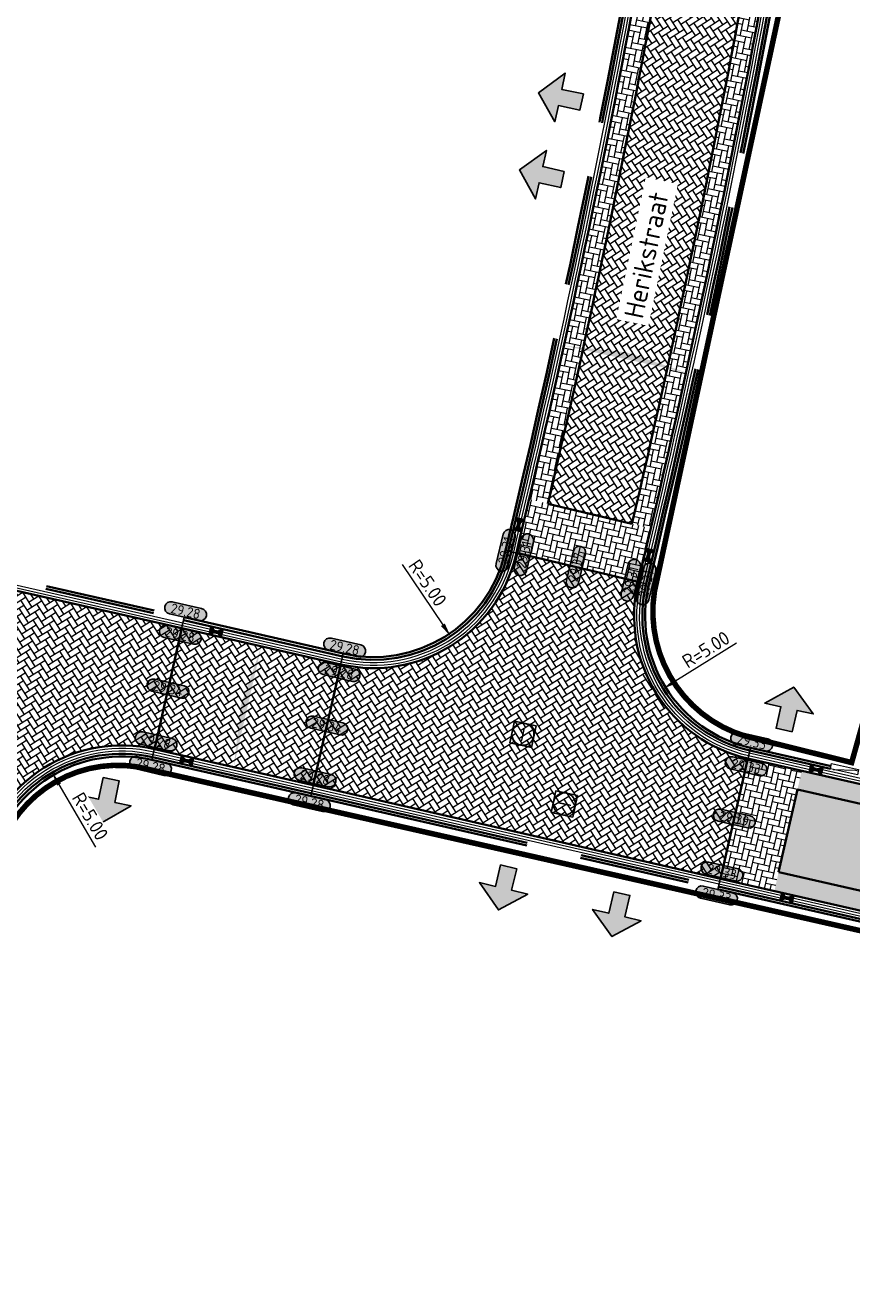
# Model space of a CAD drawing. Header units: metres. Extents: x 199937 to 201628, y 374508 to 375260.
# Tile 22 of 183: x 201064 to 201094, y 374992 to 375038. Entities that reach past the tile are written whole.
import ezdxf
from ezdxf.enums import TextEntityAlignment as Align

# ---------------------------------------------------------------- set-up
doc = ezdxf.new("R2010")
doc.units = ezdxf.units.M
doc.set_wipeout_variables(frame=1)
doc.linetypes.add('VH-OPSLUITBAND_100X200', pattern=[16, 8, -2, 4, -2])
doc.linetypes.add('XX-PROJECTGRENS', pattern=[18, 12, -3, 0, -3])
doc.layers.add('000___INRIT-PIJL', color=252, linetype='Continuous')
doc.layers.add('N-WE-KG-GRENS_PROJECT-G', color=7, linetype='XX-PROJECTGRENS', lineweight=35, transparency=0.45)
for name, color, linetype, lineweight in [('N-WE-OG-HOOGTELIJN-G', 7, 'Continuous', 25), ('N-WE-RI-ITR_RIOOLPUT-S', 84, 'Continuous', 25), ('N-WE-RI-KOLK-S', 7, 'Continuous', 25), ('N-WE-RI-VWA_RIOOLPUT-S', 20, 'Continuous', 25), ('N-WE-VH-DWARSHELLING-S', 7, 'Continuous', 25), ('N-WE-VH-GOOT-G', 170, 'Continuous', 35), ('N-WE-VH-KANTOPSLUITING_GELEIDEBAND_50 200_250_INRITVERLOOPBAND-S', 20, 'Continuous', 25), ('N-WE-VH-KANTOPSLUITING_OPSLUITBAND_100X200-G', 150, 'VH-OPSLUITBAND_100X200', 35), ('N-WE-VH-KANTVERHARDING_STREKLAAG-G', 60, 'Continuous', 18), ('N-WE-VH-VERHARDING_BETONSTRAATSTEEN-G', 252, 'Continuous', 35), ('X-XX-AL-HOOGTELABEL-S', 7, 'Continuous', 25), ('X-XX-AL-M-200', 7, 'Continuous', 18), ('X-XX-AL-T35', 50, 'Continuous', 35)]:
    doc.layers.add(name, color=color, linetype=linetype, lineweight=lineweight)
doc.layers.add('N-WE-VH-VERHARDING_BETONSTRAATSTEEN_HEIDE-A', color=7, linetype='Continuous', lineweight=0, true_color=0x986657)
doc.layers.add('N-WE-VH-VERHARDING_BETONSTRAATSTEEN_ROOD-A', color=7, linetype='Continuous', lineweight=0, true_color=0xa92c0a)
doc.styles.add('NLCS-ISO', font='NLCS-ISO.ttf')
doc.styles.add('NLCS-ISO-ANNOTATIEF-T18', font='NLCS-ISO.ttf', dxfattribs={"height": 1.8})
doc.styles.add('NLCS-ISO-M200-T25', font='NLCS-ISO.ttf', dxfattribs={"height": 0.5})
doc.styles.add('NLCS-ISO-M200-T35', font='NLCS-ISO.ttf', dxfattribs={"height": 0.7})
doc.dimstyles.new('NLCS-M200-T25-PIJL_L2_H1', dxfattribs={"dimscale": 0.2, "dimtxt": 2.5, "dimasz": 2.5, "dimexe": 2, "dimexo": 2, "dimgap": 0.7, "dimtad": 1, "dimzin": 0, "dimdsep": 46, "dimtxsty": 'NLCS-ISO-M200-T25', "dimcen": 0, "dimdle": 2, "dimclrd": 256, "dimclre": 256, "dimclrt": 256, "dimadec": 1, "dimazin": 0, "dimtfac": 1, "dimtdec": 3, "dimtofl": 0, "dimtmove": 0, "dimatfit": 3, "dimfxl": 2, "dimfxlon": 1, "dimtfillclr": 256, "dimtolj": 1, "dimtzin": 0, "dimlwd": -1, "dimlwe": -1, "dimarcsym": 0})
pattern_1 = [(168.20003797, (0, 0), (-0.24850621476, -0.16261814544), [0.63, -0.21]), (78.20003797, (-0.08589, -0.41112), (-0.24850621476, -0.16261814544), [0.63, -0.21])]
pattern_2 = [(77.21387, (201054.8852, 375019.38776), (-0.158317, 0.25126824), [0.63, -0.21]), (347.21387, (201054.47562, 375019.48071), (-0.158317, 0.25126824), [0.63, -0.21])]
pattern_3 = [(32.21386508, (0, 0), (0.0657264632, 0.28962049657), [0.63, -0.21]), (302.21386508, (-0.2239, 0.35535), (0.0657264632, 0.28962049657), [0.63, -0.21])]

# ---------------------------------------------------------------- blocks, each defined once
blk = doc.blocks.new('inrit')
h = blk.add_hatch(color=256)
h.dxf.hatch_style = 1
h.paths.add_polyline_path([(0.3, 1), (-0.3, 1), (-0.3, 1.8), (-0.9, 1.8), (0, 2.6), (0.9, 1.8), (0.3, 1.8)])
at = {"color": 3, "flags": 128}
blk.add_lwpolyline([(0.3, 1), (-0.3, 1), (-0.3, 1.8), (-0.9, 1.8), (0, 2.6), (0.9, 1.8), (0.3, 1.8), (0.3, 1)], dxfattribs=at)
blk = doc.blocks.new('*U283')
h = blk.add_hatch(color=253)
h.dxf.hatch_style = 1
edge = h.paths.add_edge_path()
edge.add_line((2.73, 1.13), (-2.73, 1.13))
edge.add_arc((-2.73, 0), 1.13, 90, 270)
edge.add_line((-2.73, -1.13), (2.73, -1.13))
edge.add_arc((2.73, 0), 1.13, 270, 450)
blk.add_lwpolyline([(2.73, 1.13), (-2.73, 1.13, 1), (-2.73, -1.13), (2.73, -1.13, 1)], format="xyb", close=True)
at = {"style": 'NLCS-ISO-ANNOTATIEF-T18'}
blk.add_attdef('HGT', text='', height=1.8, dxfattribs=at).set_placement((0, 0), align=Align.MIDDLE_CENTER)
blk = doc.blocks.new('SVH-GELEIDEBAND INRITVERLOOPBAND_50 200X200_RECHTS_L1000_HD-MM')
at = {"linetype": 'Continuous', "lineweight": 0}
blk.add_lwpolyline([(0, 0), (-1000, 0), (-1000, 200), (0, 200)], close=True, dxfattribs=at)
blk.add_lwpolyline([(-900, 0), (-100, 150), (0, 150)], dxfattribs=at)
blk = doc.blocks.new('*U322')
blk.add_solid([(0, 0), (2.267, 0.25), (4.534, 0)])
blk = doc.blocks.new('*U333')
blk.add_solid([(0, 0), (2.248, 0.25), (4.497, 0)])
blk = doc.blocks.new('SRI-PUT_INSPECTIE-SO')
at = {"lineweight": -3, "flags": 128}
blk.add_lwpolyline([(-2, -2), (2, -2), (2, 2), (-2, 2)], close=True, dxfattribs=at)
at = {"lineweight": -3, "ltscale": 1.5}
blk.add_circle((0, 0), 2, dxfattribs=at)
at = {"ltscale": 0.1, "style": 'NLCS-ISO'}
blk.add_text('I', height=2.5, dxfattribs=at).set_placement((0, -0.01), align=Align.MIDDLE_CENTER)
blk = doc.blocks.new('*D447')
at = {"layer": 'Defpoints', "color": 0, "transparency": 16777216}
for p in [(201076.506, 375019.608), (201079.303, 375015.463)]:
    blk.add_point(p, dxfattribs=at)
at = {"layer": 'X-XX-AL-M-200', "transparency": 16777216}
blk.add_line((201077.552, 375018.058), (201079.023, 375015.878), dxfattribs=at)
blk.add_solid([(201079.092, 375015.924), (201078.954, 375015.831), (201079.303, 375015.463)], dxfattribs=at)
at = {"layer": 'X-XX-AL-M-200', "transparency": 16777216, "insert": (201078.471, 375017.393), "char_height": 0.5, "attachment_point": 5, "rotation": 304.0071, "style": 'NLCS-ISO-M200-T25', "bg_fill": 3, "box_fill_scale": 1.1, "bg_fill_color": 256, "bg_fill_true_color": 13158600, "bg_fill_transparency": 0}
blk.add_mtext('\\A1;R=5.00', dxfattribs=at)
blk = doc.blocks.new('*D448')
at = {"layer": 'Defpoints', "color": 0, "transparency": 16777216}
for p in [(201091.251, 375016.199), (201087.005, 375013.559)]:
    blk.add_point(p, dxfattribs=at)
at = {"layer": 'X-XX-AL-M-200', "transparency": 16777216}
blk.add_line((201089.663, 375015.212), (201087.43, 375013.823), dxfattribs=at)
blk.add_solid([(201087.386, 375013.894), (201087.474, 375013.752), (201087.005, 375013.559)], dxfattribs=at)
at = {"layer": 'X-XX-AL-M-200', "transparency": 16777216, "insert": (201088.553, 375014.98), "char_height": 0.5, "attachment_point": 5, "rotation": 31.8768, "style": 'NLCS-ISO-M200-T25', "bg_fill": 3, "box_fill_scale": 1.1, "bg_fill_color": 256, "bg_fill_true_color": 13158600, "bg_fill_transparency": 0}
blk.add_mtext('\\A1;R=5.00', dxfattribs=at)
blk = doc.blocks.new('*D449')
at = {"layer": 'Defpoints', "color": 0, "transparency": 16777216}
for p in [(201064.864, 375010.519), (201067.39, 375006.205)]:
    blk.add_point(p, dxfattribs=at)
at = {"layer": 'X-XX-AL-M-200', "transparency": 16777216}
blk.add_line((201066.445, 375007.818), (201065.116, 375010.088), dxfattribs=at)
at = {"layer": 'X-XX-AL-M-200', "transparency": 16777216, "insert": (201066.244, 375008.934), "char_height": 0.5, "attachment_point": 5, "rotation": 300.3512, "style": 'NLCS-ISO-M200-T25', "bg_fill": 3, "box_fill_scale": 1.1, "bg_fill_color": 256, "bg_fill_true_color": 13158600, "bg_fill_transparency": 0}
blk.add_mtext('\\A1;R=5.00', dxfattribs=at)
at = {"layer": 'X-XX-AL-M-200', "transparency": 16777216}
blk.add_solid([(201065.188, 375010.13), (201065.044, 375010.046), (201064.864, 375010.519)], dxfattribs=at)
blk = doc.blocks.new('N-SRI-KOLK_STRAAT_450X300-SO')
h = blk.add_hatch(color=256)
h.dxf.hatch_style = 1
h.paths.add_polyline_path([(0, 0.75), (-1.125, 1.5), (-1.125, 0)])
h.paths.add_polyline_path([(1.125, 0), (1.125, 1.5), (0, 0.75)])
for p, q in [((-1.125, 0), (1.125, 1.5)), ((1.125, 0), (-1.125, 1.5))]:
    blk.add_line(p, q)
at = {"flags": 128}
blk.add_lwpolyline([(-1.125, 0), (1.125, 0), (1.125, 1.5), (-1.125, 1.5)], close=True, dxfattribs=at)

msp = doc.modelspace()

# ---------------------------------------------------------------- hatches: boundary and pattern name
at = {"layer": 'N-WE-VH-VERHARDING_BETONSTRAATSTEEN_HEIDE-A', "true_color": 0x986657}
h = msp.add_hatch(dxfattribs=at)
h.set_pattern_fill('AVH-HEI_BSS_KEIFRMT_KEPER-SO', color=25, scale=2, angle=168.2, pattern_type=2)
h.set_pattern_definition(pattern_1)
h.paths.add_polyline_path([(201086.85, 375039.493), (201087.101, 375041.249), (201086.401, 375041.293), (201086.159, 375039.606, -0.011686), (201082.146, 375020.43), (201082.827, 375020.267, 0.011697)])
h = msp.add_hatch(dxfattribs=at)
h.set_pattern_fill('AVH-HEI_BSS_KEIFRMT_KEPER-SO', color=25, scale=2, angle=168.2, pattern_type=2)
h.set_pattern_definition(pattern_1)
h.paths.add_polyline_path([(201090.634, 375038.873), (201090.912, 375040.812, 0.000806), (201090.924, 375041.006), (201090.226, 375041.05, -0.000695), (201090.215, 375040.885), (201089.943, 375038.986, -0.011743), (201085.875, 375019.539), (201086.556, 375019.377, 0.011754)])
h = msp.add_hatch(dxfattribs=at)
h.set_pattern_fill('AVH-HEI_BSS_KEIFRMT_KEPER-SO', color=25, scale=2, angle=77.2139, pattern_type=2)
h.set_pattern_definition([(77.21386508, (0, 0), (-0.15831698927, 0.25126824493), [0.63, -0.21]), (347.21386508, (-0.40959, 0.09295), (-0.15831698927, 0.25126824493), [0.63, -0.21])])
h.paths.add_polyline_path([(201086.556, 375019.377), (201082.146, 375020.43, -0.001193), (201081.687, 375018.483), (201086.096, 375017.43, 0.00118)])
h = msp.add_hatch(dxfattribs=at)
h.set_pattern_fill('AVH-HEI_BSS_KEIFRMT_KEPER-SO', color=25, scale=2, angle=77.2139, pattern_type=2)
h.set_pattern_definition(pattern_2)
h.paths.add_polyline_path([(201092.026, 375010.588), (201090.076, 375011.031), (201089.084, 375006.674), (201091.035, 375006.23)])
h = msp.add_hatch(dxfattribs=at)
h.set_pattern_fill('AVH-HEI_BSS_KEIFRMT_KEPER-SO', color=25, scale=2, angle=77.2139, pattern_type=2)
h.set_pattern_definition(pattern_2)
edge = h.paths.add_edge_path()
edge.add_line((201092.026, 375010.588), (201091.871, 375009.905))
edge.add_line((201091.871, 375009.905), (201120.249, 375003.45))
edge.add_arc((201131.561, 375053.179), 51, 257.1847, 261.0314)
edge.add_line((201123.611, 375002.803), (201123.767, 375003.487))
edge.add_arc((201131.561, 375053.179), 50.3, 257.1847, 261.085, ccw=False)
edge.add_line((201120.404, 375004.132), (201092.026, 375010.588))
h = msp.add_hatch(dxfattribs=at)
h.set_pattern_fill('AVH-HEI_BSS_KEIFRMT_KEPER-SO', color=25, scale=2, angle=77.2139, pattern_type=2)
h.set_pattern_definition(pattern_2)
h.paths.add_polyline_path([(201091.19, 375006.913), (201091.035, 375006.23), (201122.75, 374999.016), (201122.905, 374999.699)])
at = {"layer": 'N-WE-VH-VERHARDING_BETONSTRAATSTEEN_ROOD-A'}
h = msp.add_hatch(dxfattribs=at)
h.set_pattern_fill('AVH-ROO_BSS_KEIFRMT_KEPER-SO', color=36, scale=2, angle=123.2, pattern_type=2)
h.set_pattern_definition([(123.2, (201086.85253, 375019.30588), (-0.2907088, 0.060732), [0.63, -0.21]), (33.2, (201086.5011, 375019.0759), (-0.2907088, 0.060732), [0.63, -0.21])])
h.paths.add_polyline_path([(201085.875, 375019.539), (201082.827, 375020.267, 0.011697), (201086.85, 375039.493), (201087.101, 375041.249), (201090.226, 375041.05, -0.000695), (201090.215, 375040.885), (201089.943, 375038.986, -0.011743)])
h = msp.add_hatch(dxfattribs=at)
h.set_pattern_fill('AVH-ROO_BSS_KEIFRMT_KEPER-SO', color=36, scale=2, angle=32.2139, pattern_type=2)
h.set_pattern_definition(pattern_3)
edge = h.paths.add_edge_path()
edge.add_line((201069.408, 375015.075), (201069.563, 375015.758))
edge.add_line((201069.563, 375015.758), (201054.808, 375019.098))
edge.add_line((201054.808, 375019.098), (201053.971, 375015.397))
edge.add_line((201053.971, 375015.397), (201053.816, 375014.714))
edge.add_arc((201052.639, 375009.546), 5.3, -12.8099, 77.1735, ccw=False)
edge.add_line((201057.808, 375008.371), (201062.219, 375007.368))
edge.add_arc((201067.39, 375006.205), 5.3, 77.141, 167.3183, ccw=False)
edge.add_line((201068.57, 375011.372), (201069.408, 375015.075))
h = msp.add_hatch(dxfattribs=at)
h.set_pattern_fill('AVH-ROO_BSS_KEIFRMT_KEPER-SO', color=36, scale=2, angle=32.2139, pattern_type=2)
h.set_pattern_definition(pattern_3)
edge = h.paths.add_edge_path()
edge.add_line((201081.661, 375018.376), (201081.687, 375018.483))
edge.add_line((201081.687, 375018.483), (201086.096, 375017.43))
edge.add_arc((201091.251, 375016.199), 5.3, 166.5689, 257.1847)
edge.add_line((201090.076, 375011.031), (201089.084, 375006.674))
edge.add_line((201089.084, 375006.674), (201068.57, 375011.372))
edge.add_line((201068.57, 375011.372), (201069.563, 375015.758))
edge.add_line((201069.563, 375015.758), (201075.326, 375014.441))
edge.add_arc((201076.506, 375019.608), 5.3, 257.1347, 346.5538)
h = msp.add_hatch(dxfattribs=at)
h.set_pattern_fill('AVH-ROO_BSS_KEIFRMT_KEPER-SO', color=36, scale=2, angle=32.2139, pattern_type=2)
h.set_pattern_definition(pattern_3)
edge = h.paths.add_edge_path()
edge.add_line((201091.871, 375009.905), (201091.19, 375006.913))
edge.add_line((201091.19, 375006.913), (201122.905, 374999.699))
edge.add_line((201122.905, 374999.699), (201123.611, 375002.803))
edge.add_arc((201131.561, 375053.179), 51, 257.1847, 261.0314, ccw=False)
edge.add_line((201120.249, 375003.45), (201091.871, 375009.905))

# ---------------------------------------------------------------- linework, layer by layer
at = {"layer": 'N-WE-KG-GRENS_PROJECT-G', "const_width": 0.2}
for points in [[(201124.5, 374997.908), (201067.947, 375010.729, 0.377588), (201062.879, 375007.505), (201058.807, 374988.709, 0.347583), (201061.515, 374984.457), (201069.556, 374982.363), (201062.546, 374950.777, -0.1432), (201055.405, 374939.202, 0.156067), (201048.911, 374928.615), (201043.974, 374905.975), (201037.578, 374907.64), (201044.124, 374933.931, 0.45332), (201039.681, 374939.354), (200984.916, 374937.086), (200984.546, 374959.866, -0.07845), (200985.698, 374969.786), (200997.63, 375023.402), (200977.82, 375022.673), (200847.886, 375004.481), (200822.97, 375153.039)], [(201091.37, 375038.83), (201086.687, 375017.078, 0.402319), (201090.436, 375011.727), (201093.834, 375010.883), (201095.212, 375015.783)]]:
    msp.add_lwpolyline(points, format="xyb", dxfattribs=at)
at = {"layer": 'N-WE-OG-HOOGTELIJN-G'}
for points in [[(201086.388, 375017.361), (201081.297, 375018.576)], [(201068.481, 375010.982), (201069.651, 375016.148)], [(201075.415, 375014.831), (201074.236, 375009.667)], [(201090.164, 375011.421), (201088.987, 375006.286)]]:
    msp.add_lwpolyline(points, dxfattribs=at)
at = {"layer": 'N-WE-VH-GOOT-G'}
for points in [[(201124.759, 375003.341, -0.022008), (201120.404, 375004.132), (201090.076, 375011.031, -0.417365), (201086.096, 375017.43, 0.012934), (201090.634, 375038.873, 0.031361), (201090.978, 375041.981, 0.029325), (201090.898, 375049.037), (201088.586, 375077.009, 0.428908), (201077.638, 375085.825), (201017.308, 375077.79, 0.31358), (201009.128, 375070.319), (201001.488, 375036.617), (200998.195, 375021.987), (200986.463, 374970.463, 0.062566), (200985.122, 374958.944), (200985.337, 374947.635)], [(201043.4, 374906.888), (201048.438, 374929.159, -0.153437), (201054.296, 374939.139), (201055.948, 374940.634, 0.086086), (201059.914, 374946.076, 0.050905), (201061.661, 374950.771), (201066.619, 374972.576, 0.356481), (201061.157, 374983.566, -0.356476), (201058.173, 374989.57), (201062.222, 375007.38, -0.414465), (201068.57, 375011.372), (201074.321, 375010.058)]]:
    msp.add_lwpolyline(points, format="xyb", dxfattribs=at)
msp.add_lwpolyline([(201081.661, 375018.376, 0.012859), (201086.133, 375039.465, 0.034067), (201086.45, 375042.209, 0.029136), (201086.378, 375048.692), (201084.079, 375076.495, 0.428908), (201078.097, 375081.312), (201017.998, 375073.308, 0.31358), (201013.529, 375069.226), (201005.92, 375035.662, 0.413917), (201009.912, 375029.323), (201054.819, 375019.095), (201069.562, 375015.758), (201075.326, 375014.441, 0.411247)], format="xyb", close=True, dxfattribs=at)
for points in [[(201074.321, 375010.058), (201089.084, 375006.674)], [(201089.084, 375006.674), (201123.725, 374998.794)]]:
    msp.add_lwpolyline(points, dxfattribs=at)
at = {"layer": 'N-WE-VH-KANTOPSLUITING_OPSLUITBAND_100X200-G'}
for points in [[(201090.164, 375011.421, -0.417365), (201086.485, 375017.337, 0.012799), (201090.986, 375038.575, 0.033997), (201091.378, 375041.962, 0.029335), (201091.297, 375049.067), (201088.984, 375077.042, 0.428908), (201077.585, 375086.221), (201017.255, 375078.186, 0.31358), (201008.738, 375070.408), (201001.098, 375036.706), (200997.805, 375022.075), (200986.074, 374970.556, 0.062558), (200984.722, 374958.939), (200985.134, 374937.275), (201039.438, 374939.522, -0.000227), (201039.442, 374939.522, -0.494066), (201044.418, 374933.537), (201043.973, 374931.587)], [(201090.142, 375011.324), (201090.142, 375011.324, -0.417365), (201086.388, 375017.361, 0.012799), (201090.887, 375038.593, 0.033997), (201091.278, 375041.967, 0.029333), (201091.197, 375049.06), (201088.885, 375077.033, 0.428908), (201077.598, 375086.122), (201017.268, 375078.087, 0.31358), (201008.836, 375070.386), (201001.196, 375036.684), (200997.902, 375022.053), (200986.171, 374970.532, 0.06256), (200984.822, 374958.94), (200985.232, 374937.379), (201039.434, 374939.622, -0.000227), (201039.438, 374939.622, -0.494066), (201044.515, 374933.514), (201044.07, 374931.564)], [(201048.73, 374929.092, -0.153437), (201054.497, 374938.917), (201056.153, 374940.415, 0.08615), (201060.183, 374945.944, 0.050952), (201061.952, 374950.7), (201069.079, 374982.04), (201062.284, 374983.508, -0.417363), (201058.465, 374989.504), (201062.515, 375007.313, -0.414497), (201068.503, 375011.079), (201074.285, 375009.759)], [(201048.827, 374929.069, -0.153437), (201054.564, 374938.843), (201056.221, 374940.342, 0.086171), (201060.272, 374945.899, 0.050967), (201062.049, 374950.676), (201069.199, 374982.116), (201062.306, 374983.606, -0.417363), (201058.563, 374989.481), (201062.612, 375007.291, -0.414497), (201068.481, 375010.982), (201074.262, 375009.661)]]:
    msp.add_lwpolyline(points, format="xyb", dxfattribs=at)
for points in [[(201081.369, 375018.446, 0.012859), (201085.838, 375039.519, 0.034067), (201086.151, 375042.223, 0.029127), (201086.078, 375048.669), (201083.78, 375076.47, 0.428908), (201078.137, 375081.015), (201018.038, 375073.011, 0.31358), (201013.822, 375069.16), (201006.213, 375035.596, 0.413917), (201009.979, 375029.616), (201054.885, 375019.388), (201069.629, 375016.05), (201075.393, 375014.734, 0.411247)], [(201081.272, 375018.469, 0.012859), (201085.74, 375039.537, 0.034067), (201086.051, 375042.228, 0.029124), (201085.979, 375048.662), (201083.68, 375076.462, 0.428908), (201078.15, 375080.916), (201018.051, 375072.912, 0.31358), (201013.919, 375069.138), (201006.311, 375035.574, 0.413917), (201010.001, 375029.713), (201054.907, 375019.485), (201069.651, 375016.148), (201075.415, 375014.831, 0.411247)]]:
    msp.add_lwpolyline(points, format="xyb", close=True, dxfattribs=at)
for points in [[(201093.087, 375010.756), (201090.164, 375011.421)], [(201093.065, 375010.659), (201090.142, 375011.324)], [(201074.262, 375009.661), (201088.973, 375006.289)], [(201074.285, 375009.759), (201088.995, 375006.387)], [(201088.973, 375006.289), (201123.636, 374998.404)], [(201088.995, 375006.387), (201123.658, 374998.502)]]:
    msp.add_lwpolyline(points, dxfattribs=at)
at = {"layer": 'N-WE-VH-KANTVERHARDING_STREKLAAG-G'}
for points in [[(201124.804, 375003.537, -0.022096), (201120.449, 375004.327), (201090.12, 375011.226, -0.417365), (201086.291, 375017.384, 0.012935), (201090.831, 375038.837, 0.031371), (201091.178, 375041.971, 0.02933), (201091.098, 375049.052), (201088.785, 375077.025, 0.428908), (201077.612, 375086.023), (201017.281, 375077.988, 0.31358), (201008.933, 375070.364), (201001.293, 375036.661), (200998, 375022.031), (200986.269, 374970.509, 0.062562), (200984.922, 374958.941), (200985.137, 374947.63)], [(201124.781, 375003.439, -0.022051), (201120.427, 375004.23), (201090.098, 375011.129, -0.417365), (201086.193, 375017.407, 0.012934), (201090.732, 375038.855, 0.031366), (201091.078, 375041.976, 0.029327), (201090.998, 375049.044), (201088.685, 375077.017, 0.428908), (201077.625, 375085.924), (201017.295, 375077.889, 0.31358), (201009.031, 375070.342), (201001.391, 375036.639), (200998.097, 375022.009), (200986.366, 374970.486, 0.062564), (200985.022, 374958.943), (200985.237, 374947.632)], [(201048.535, 374929.137, -0.153437), (201054.363, 374939.065), (201056.016, 374940.561, 0.086107), (201060.003, 374946.032, 0.050921), (201061.758, 374950.747), (201066.717, 374972.554, 0.356481), (201061.198, 374983.657, -0.356476), (201058.27, 374989.548), (201062.32, 375007.358, -0.414497), (201068.548, 375011.274), (201074.329, 375009.954)], [(201048.633, 374929.114, -0.153437), (201054.43, 374938.991), (201056.085, 374940.488, 0.086129), (201060.093, 374945.988, 0.050936), (201061.855, 374950.724), (201066.814, 374972.532, 0.356481), (201061.239, 374983.748, -0.356476), (201058.368, 374989.526), (201062.417, 375007.335, -0.414497), (201068.526, 375011.177), (201074.307, 375009.856)]]:
    msp.add_lwpolyline(points, format="xyb", dxfattribs=at)
for points in [[(201081.564, 375018.399, 0.012859), (201086.035, 375039.483, 0.034067), (201086.35, 375042.214, 0.029133), (201086.278, 375048.684), (201083.979, 375076.487, 0.428908), (201078.11, 375081.213), (201018.012, 375073.209, 0.31358), (201013.627, 375069.204), (201006.018, 375035.64, 0.413917), (201009.935, 375029.421), (201054.841, 375019.193), (201069.585, 375015.855), (201075.348, 375014.539, 0.411247)], [(201081.466, 375018.422, 0.012859), (201085.936, 375039.501, 0.034067), (201086.251, 375042.219, 0.02913), (201086.178, 375048.677), (201083.88, 375076.479, 0.428908), (201078.124, 375081.114), (201018.025, 375073.11, 0.31358), (201013.724, 375069.182), (201006.116, 375035.618, 0.413917), (201009.957, 375029.518), (201054.863, 375019.29), (201069.607, 375015.953), (201075.371, 375014.636, 0.411247)]]:
    msp.add_lwpolyline(points, format="xyb", close=True, dxfattribs=at)
for points in [[(201074.329, 375009.954), (201089.04, 375006.582)], [(201074.307, 375009.856), (201089.017, 375006.484)], [(201089.017, 375006.484), (201123.68, 374998.599)], [(201089.039, 375006.582), (201123.702, 374998.697)]]:
    msp.add_lwpolyline(points, dxfattribs=at)
at = {"layer": 'N-WE-VH-VERHARDING_BETONSTRAATSTEEN-G'}
for points in [[(201002.624, 375038.461), (201009.811, 375070.165, -0.31358), (201017.4, 375077.096), (201077.73, 375085.131, -0.428908), (201087.888, 375076.951), (201090.2, 375048.983, -0.029305), (201090.279, 375042.014, -0.031472), (201089.943, 375038.986, -0.011743), (201085.875, 375019.539)], [(201082.827, 375020.267, 0.011602), (201086.821, 375039.337, 0.034067), (201087.15, 375042.176, 0.029156), (201087.076, 375048.745), (201084.777, 375076.553, 0.428908), (201078.005, 375082.006), (201017.906, 375074.002, 0.31358), (201012.847, 375069.381), (201005.68, 375037.768)], [(201091.871, 375009.905), (201120.249, 375003.45, 0.016786), (201123.611, 375002.803)]]:
    msp.add_lwpolyline(points, format="xyb", dxfattribs=at)
for points in [[(201085.875, 375019.539), (201082.827, 375020.267)], [(201086.096, 375017.43), (201081.687, 375018.483)], [(201068.57, 375011.372), (201069.563, 375015.758)], [(201075.326, 375014.441), (201074.321, 375010.058)], [(201090.076, 375011.031), (201089.084, 375006.674)], [(201091.871, 375009.905), (201091.189, 375006.91)], [(201091.19, 375006.913), (201122.905, 374999.699)]]:
    msp.add_lwpolyline(points, dxfattribs=at)

# ---------------------------------------------------------------- block references
at = {"layer": '000___INRIT-PIJL'}
for p, rotation in [((201085.031, 375034.626), 78.18576831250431), ((201084.333, 375031.805), 77.44395399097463), ((201091.171, 375011.084, 29.277), 347.4449820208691), ((201067.203, 375011.26, 29.264), 168.4833009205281), ((201081.64, 375008.073), 166.5666403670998), ((201085.733, 375007.108, 29.317), 166.951848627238)]:
    msp.add_blockref('inrit', p, dxfattribs=dict(at, rotation=rotation))
at = {"layer": 'N-WE-RI-ITR_RIOOLPUT-S', "xscale": 0.2000000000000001, "yscale": 0.2000000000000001, "zscale": 0.2000000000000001, "rotation": 347.9984828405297}
msp.add_blockref('SRI-PUT_INSPECTIE-SO', (201081.924, 375011.908), dxfattribs=at)
at = {"layer": 'N-WE-RI-KOLK-S', "xscale": 0.2, "yscale": 0.2, "zscale": 0.2}
for p, rotation in [((201081.629, 375019.54), 256.6937778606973), ((201086.625, 375018.36), 76.731393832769), ((201070.841, 375015.773), 167.1346789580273), ((201069.706, 375010.804), 347.1346789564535), ((201092.579, 375010.77), 167.1846799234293), ((201091.454, 375005.827), 347.1846799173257)]:
    msp.add_blockref('N-SRI-KOLK_STRAAT_450X300-SO', p, dxfattribs=dict(at, rotation=rotation))
at = {"layer": 'N-WE-RI-VWA_RIOOLPUT-S', "xscale": 0.2, "yscale": 0.2, "zscale": 0.2, "rotation": 77.98787332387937}
msp.add_blockref('SRI-PUT_INSPECTIE-SO', (201083.423, 375009.381), dxfattribs=at)
at = {"layer": 'N-WE-VH-DWARSHELLING-S'}
for name, p, rotation in [('*U322', (201083.408, 375025.997), 347.6225032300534), ('*U333', (201071.445, 375010.715), 77.13467896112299)]:
    msp.add_blockref(name, p, dxfattribs=dict(at, rotation=rotation))
at = {"layer": 'N-WE-VH-KANTOPSLUITING_GELEIDEBAND_50 200_250_INRITVERLOOPBAND-S', "xscale": 0.001, "yscale": 0.001, "zscale": 0.001, "rotation": 347.1846799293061}
msp.add_blockref('SVH-GELEIDEBAND INRITVERLOOPBAND_50 200X200_RECHTS_L1000_HD-MM', (201094.04, 375010.437), dxfattribs=at)
at = {"layer": 'X-XX-AL-HOOGTELABEL-S', "xscale": 0.2, "yscale": 0.2, "zscale": 0.2}
for p, rotation, values in [((201081.297, 375018.576), 76.5689131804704, {'HGT': '29.31'}), ((201081.957, 375018.419), 76.5689131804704, {'HGT': '29.31'}), ((201083.843, 375017.968), 76.5689131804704, {'HGT': '29.37'}), ((201085.832, 375017.493), 76.5689131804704, {'HGT': '29.31'}), ((201086.388, 375017.361), 76.5689131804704, {'HGT': '29.31'}), ((201069.701, 375016.369), 347.1692333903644, {'HGT': '29.28'}), ((201069.508, 375015.517), 347.1692333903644, {'HGT': '29.28'}), ((201075.465, 375015.052), 347.1692333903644, {'HGT': '29.28'}), ((201075.264, 375014.169), 347.1692333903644, {'HGT': '29.28'}), ((201069.066, 375013.565), 347.1692333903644, {'HGT': '29.34'}), ((201074.82, 375012.224), 347.1692333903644, {'HGT': '29.34'}), ((201068.633, 375011.653), 347.1692333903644, {'HGT': '29.28'}), ((201090.215, 375011.642), 347.1692333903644, {'HGT': '29.33'}), ((201068.431, 375010.761), 347.1692333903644, {'HGT': '29.28'}), ((201090.01, 375010.749), 347.1692333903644, {'HGT': '29.33'}), ((201074.391, 375010.349), 347.1692333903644, {'HGT': '29.28'}), ((201074.185, 375009.447), 347.1692333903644, {'HGT': '29.28'}), ((201089.58, 375008.853), 347.1692333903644, {'HGT': '29.39'}), ((201089.136, 375006.933), 347.1692333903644, {'HGT': '29.33'}), ((201088.937, 375006.065), 347.1692333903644, {'HGT': '29.33'})]:
    msp.add_blockref('*U283', p, dxfattribs=dict(at, rotation=rotation)).add_auto_attribs(values)

# ---------------------------------------------------------------- next in the draw order: dimensions: what is measured, and where the dimension line sits
at = {"layer": 'X-XX-AL-M-200'}
for center, mpoint, picture, middle in [((201076.506, 375019.608), (201079.303, 375015.463), '*D447', (201078.148, 375017.175)), ((201091.251, 375016.199), (201087.005, 375013.559), '*D448', (201088.759, 375014.649)), ((201067.39, 375006.205), (201064.864, 375010.519), '*D449', (201065.907, 375008.737))]:
    dim = msp.add_radius_dim(center=center, mpoint=mpoint, dimstyle='NLCS-M200-T25-PIJL_L2_H1', override={"dimpost": 'R=<>', "dimtfill": 1}, dxfattribs=at)
    dim.commit()
    dim.dimension.update_dxf_attribs({"geometry": picture, "text_midpoint": middle, "dimtype": 164})

# ---------------------------------------------------------------- next in the draw order: wipeouts: each hides what was drawn before it
msp.add_wipeout([(201086.47, 375026.718), (201087.538, 375031.858), (201086.373, 375032.1), (201085.305, 375026.96)]).dxf.layer = 'X-XX-AL-T35'

# ---------------------------------------------------------------- next in the draw order: texts
at = {"layer": 'X-XX-AL-T35', "style": 'NLCS-ISO-M200-T35'}
msp.add_text('Herikstraat', height=0.7, rotation=78.26, dxfattribs=at).set_placement((201086.266, 375026.939))

doc.saveas('drawing.dxf')
